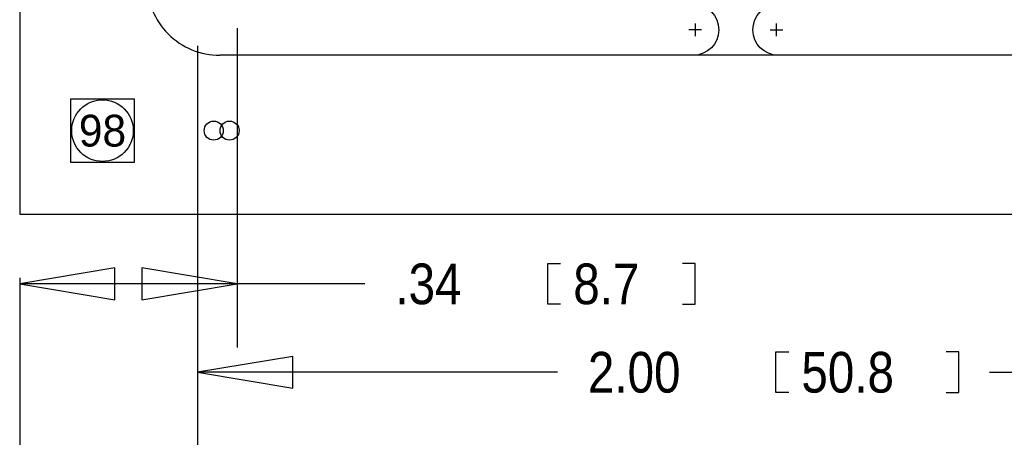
# Model space of a CAD drawing. Extents: x -64 to 356, y -42 to 255.
# Tile 3 of 31: x -9 to 31, y -19 to -2. Entities that reach past the tile are written whole.
import ezdxf
from ezdxf.enums import TextEntityAlignment as Align

# ---------------------------------------------------------------- set-up
doc = ezdxf.new("R2010")
doc.units = 0
for name, color, linetype in [('BG_DIMENSION', 7, 'CONTINUOUS'), ('BG_PANEL', 7, 'CONTINUOUS'), ('MA_NCLEGEND-1-16', 7, 'CONTINUOUS'), ('PIN_BOTTOM', 7, 'CONTINUOUS'), ('PIN_TOP', 7, 'CONTINUOUS')]:
    doc.layers.add(name, color=color, linetype=linetype)

# ---------------------------------------------------------------- blocks, each defined once
blk = doc.blocks.new('FIGURE_SQUARE')
blk.add_lwpolyline([(-0.5, -0.5), (-0.5, 0.5), (0.5, 0.5), (0.5, -0.5)], close=True)

msp = doc.modelspace()

# ---------------------------------------------------------------- linework, layer by layer
at = {"layer": 'BG_DIMENSION'}
for points in [[(0, -2.54), (0, -15.2908)], [(-1.5875, -3.2385), (-1.5875, -23.749)], [(-1.5875, -3.2385), (-1.5875, -18.8214)], [(-4.885182, -12.1158), (-8.695182, -12.7508), (-4.885182, -13.3858), (-4.885182, -12.1158)], [(-3.81, -13.3858), (0, -12.7508), (-3.81, -12.1158), (-3.81, -13.3858)], [(12.927838, -13.5636), (12.419838, -13.5636), (12.419838, -11.938), (12.927838, -11.938)], [(17.804638, -13.5636), (18.312638, -13.5636), (18.312638, -11.938), (17.804638, -11.938)], [(-8.695182, -12.510262), (-8.695182, -15.2908)], [(-8.695182, -12.510262), (-8.695182, -29.5148)], [(0, -12.7508), (-8.695182, -12.7508)], [(5.104638, -12.7508), (0, -12.7508)], [(2.2225, -15.6464), (-1.5875, -16.2814), (2.2225, -16.9164), (2.2225, -15.6464)], [(22.0472, -17.0942), (21.5392, -17.0942), (21.5392, -15.4686), (22.0472, -15.4686)], [(28.3464, -17.0942), (28.8544, -17.0942), (28.8544, -15.4686), (28.3464, -15.4686)], [(12.8016, -16.2814), (-1.5875, -16.2814)], [(30.0736, -16.2814), (49.2125, -16.2814)]]:
    msp.add_lwpolyline(points, dxfattribs=at)
at = {"layer": 'BG_PANEL'}
msp.add_lwpolyline([(116.272818, -9.970262), (116.272818, 135.825738), (-8.695182, 135.825738), (-8.695182, -9.970262)], close=True, dxfattribs=at)
for points in [[(-3.615182, -0.6985, 0.414214), (-0.694182, -3.6195)], [(18.236946, -1.5875, -1), (18.236946, -3.6195)], [(21.63191, -3.6195, -1), (21.63191, -1.5875)]]:
    msp.add_lwpolyline(points, format="xyb", dxfattribs=at)
for points in [[(18.313146, -2.3495), (18.313146, -2.8575)], [(21.55571, -2.8575), (21.55571, -2.3495)], [(18.567146, -2.6035), (18.059146, -2.6035)], [(21.30171, -2.6035), (21.80971, -2.6035)], [(48.327818, -3.6195), (-0.694182, -3.6195)]]:
    msp.add_lwpolyline(points, dxfattribs=at)
at = {"layer": 'PIN_BOTTOM'}
for centre, radius in [((-5.3848, -6.6294), 1.2319), ((-0.3048, -6.6294), 0.381)]:
    msp.add_circle(centre, radius, dxfattribs=at)
at = {"layer": 'PIN_TOP'}
for centre, radius in [((-5.3848, -6.6294), 1.2319), ((-0.9398, -6.6294), 0.381)]:
    msp.add_circle(centre, radius, dxfattribs=at)

# ---------------------------------------------------------------- block references
at = {"layer": 'MA_NCLEGEND-1-16', "xscale": 2.54, "yscale": 2.54}
msp.add_blockref('FIGURE_SQUARE', (-5.3848, -6.6294), dxfattribs=at)

# ---------------------------------------------------------------- texts
at = {"layer": 'BG_DIMENSION', "width": 0.875}
for s, p in [('.34', (6.323838, -13.5636)), ('8.7', (13.435838, -13.5636)), ('2.00', (14.0208, -17.0942)), ('50.8', (22.5552, -17.0942))]:
    msp.add_text(s, height=1.6256, dxfattribs=at).set_placement(p)
at = {"layer": 'MA_NCLEGEND-1-16'}
msp.add_text('98', height=1.27, dxfattribs=at).set_placement((-5.3848, -6.6294), align=Align.MIDDLE_CENTER)

doc.saveas('drawing.dxf')
